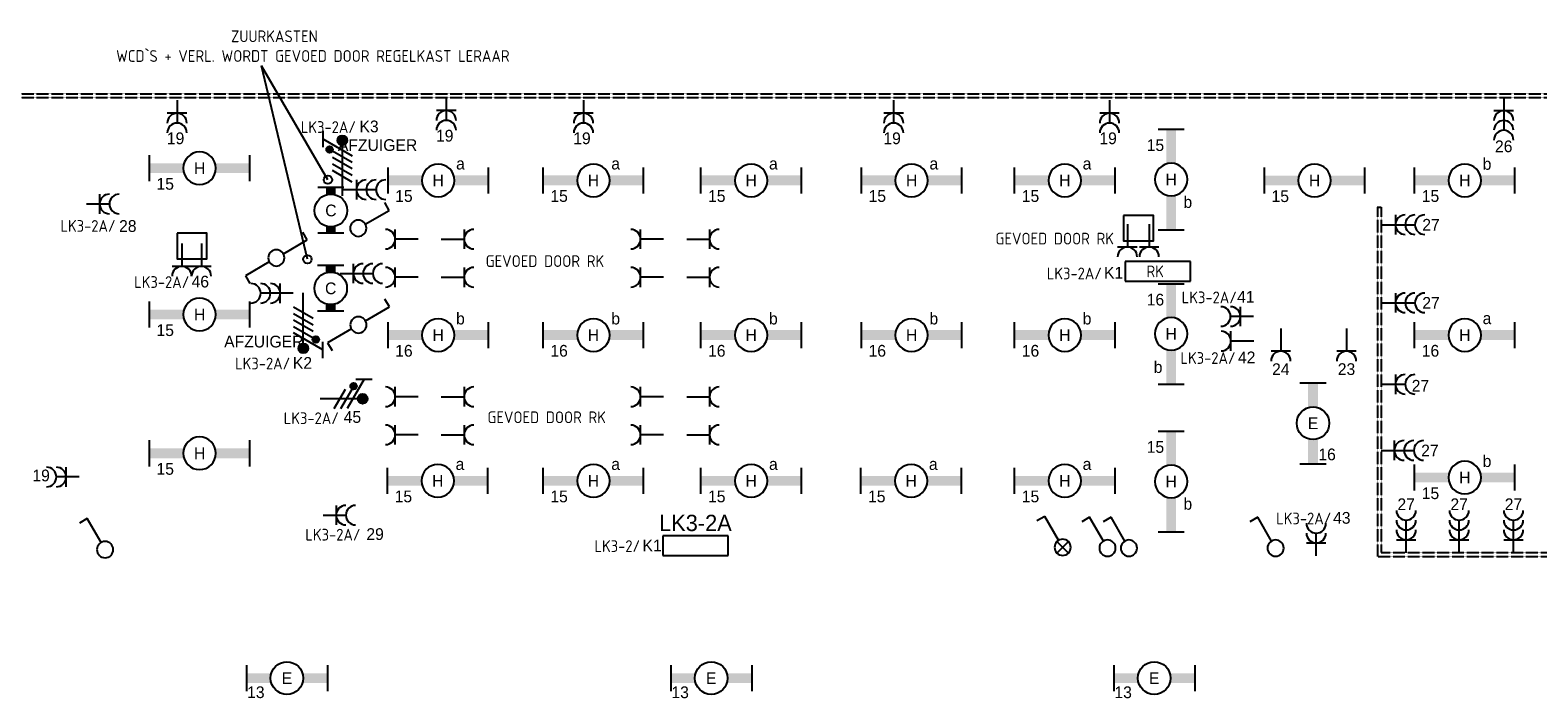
# Model space of a CAD drawing. Extents: x 1458 to 71127, y 1423 to 46205.
# Tile 7 of 9: x 36173 to 59299, y 35990 to 46205. Entities that reach past the tile are written whole.
import ezdxf
from ezdxf.enums import TextEntityAlignment as Align

# ---------------------------------------------------------------- set-up
doc = ezdxf.new("R2010")
doc.units = 0
doc.linetypes.add('E_GOOT3', pattern=[5, 4, -1])
doc.layers.get('0').update_dxf_attribs({"linetype": 'CONTINUOUS'})
for name, color, linetype in [('EL6131--_WG', 4, 'CONTINUOUS'), ('EL6212--', 3, 'CONTINUOUS'), ('EL6221--', 3, 'CONTINUOUS'), ('EL6222--', 3, 'CONTINUOUS'), ('EL6311--', 3, 'CONTINUOUS')]:
    doc.layers.add(name, color=color, linetype=linetype)
doc.styles.add('BURO-018', font='BUROFONT.SHX', dxfattribs={"height": 1.8})
doc.styles.add('BURO-025', font='BUROFONT.SHX', dxfattribs={"height": 2.5})
doc.styles.add('ISO', font='ISOCP3.SHX')

# ---------------------------------------------------------------- blocks, each defined once
blk = doc.blocks.new('1115B6630')
at = {"color": 0}
for p, q in [((-3.5, 2), (-3.5, -2)), ((3.5, 2), (3.5, -2))]:
    blk.add_line(p, q, dxfattribs=at)
at = {"color": 0, "linetype": 'Continuous'}
blk.add_circle((0, 0), 2.5, dxfattribs=at)
at = {"color": 0}
for points in [[(-2.5, 0.75), (-3.5, 0.75), (-2.5, -0.75), (-3.5, -0.75)], [(2.5, 0.75), (3.5, 0.75), (2.5, -0.75), (3.5, -0.75)]]:
    blk.add_solid(points, dxfattribs=at)
at = {"color": 0, "linetype": 'Continuous', "style": 'BURO-018'}
for tag, p in [('E_GROEP', (0, 5)), ('E_GKAST', (0, 5)), ('E_ARMCODE', (0, 0)), ('E_SLET', (4.5, -3))]:
    blk.add_attdef(tag, text='', height=1.8, dxfattribs=at).set_placement(p, align=Align.MIDDLE)
blk = doc.blocks.new('111402')
at = {"color": 0, "linetype": 'Continuous'}
for p, q in [((-0.88, 1.37), (0.88, 3.13)), ((0.88, 1.37), (-0.88, 3.13))]:
    blk.add_line(p, q, dxfattribs=at)
blk = doc.blocks.new('111207')
at = {"color": 0, "linetype": 'Continuous'}
for p, q in [((5, 4), (-5, 4)), ((-5, 4), (-5, 1)), ((5, 1), (5, 4)), ((-5, 1), (5, 1))]:
    blk.add_line(p, q, dxfattribs=at)
at = {"color": 0, "linetype": 'Continuous', "style": 'BURO-018'}
for tag, p in [('E_GKAST', (0, 12)), ('E_GROEP', (0, 9)), ('E_KAST', (0, 6))]:
    blk.add_attdef(tag, text='', height=1.8, dxfattribs=at).set_placement(p, align=Align.MIDDLE)
at = {"color": 0, "linetype": 'Continuous', "style": 'BURO-018', "flags": 1}
blk.add_attdef('E_MATCODE', text='', height=1.8, dxfattribs=at).set_placement((0, 0), align=Align.MIDDLE)
blk = doc.blocks.new('1115B61540')
at = {"color": 0}
for p, q in [((-7.7, 2), (-7.7, -2)), ((7.7, 2), (7.7, -2))]:
    blk.add_line(p, q, dxfattribs=at)
at = {"color": 0, "linetype": 'Continuous'}
blk.add_circle((0, 0), 2.5, dxfattribs=at)
at = {"color": 0}
for points in [[(-2.5, 0.75), (-7.7, 0.75), (-2.5, -0.75), (-7.7, -0.75)], [(2.5, 0.75), (7.7, 0.75), (2.5, -0.75), (7.7, -0.75)]]:
    blk.add_solid(points, dxfattribs=at)
at = {"color": 0, "linetype": 'Continuous', "style": 'BURO-018'}
for tag, p in [('E_GROEP', (0, 5)), ('E_GKAST', (0, 5)), ('E_ARMCODE', (0, 0)), ('E_SLET', (4.5, -3))]:
    blk.add_attdef(tag, text='', height=1.8, dxfattribs=at).set_placement(p, align=Align.MIDDLE)
blk = doc.blocks.new('111304A')
at = {"color": 0, "linetype": 'Continuous'}
for p, q in [((-1.5, 3), (1.5, 3)), ((0, 1), (0, 4.5))]:
    blk.add_line(p, q, dxfattribs=at)
for centre in [(0, 6), (0, 4.5)]:
    blk.add_arc(centre, 1.5, 180, 360, dxfattribs=at)
at = {"color": 0, "linetype": 'Continuous', "style": 'BURO-018'}
for tag in ['E_GROEP', 'E_GKAST']:
    blk.add_attdef(tag, text='', height=1.8, dxfattribs=at).set_placement((0, 8.5), align=Align.MIDDLE)
at = {"color": 0, "linetype": 'Continuous', "style": 'BURO-018', "flags": 1}
for tag, p in [('E_VERMCODE', (13, 8.5)), ('E_MATCODE', (0, 0))]:
    blk.add_attdef(tag, text='', height=1.8, dxfattribs=at).set_placement(p, align=Align.MIDDLE)
blk = doc.blocks.new('111304B')
at = {"color": 0, "linetype": 'Continuous'}
for p, q in [((0, 1), (0, 6)), ((-1.5, 3), (1.5, 3))]:
    blk.add_line(p, q, dxfattribs=at)
for centre in [(0, 7.5), (0, 6), (0, 4.5)]:
    blk.add_arc(centre, 1.5, 180, 360, dxfattribs=at)
at = {"color": 0, "linetype": 'Continuous', "style": 'BURO-018'}
for tag in ['E_GROEP', 'E_GKAST']:
    blk.add_attdef(tag, text='', height=1.8, dxfattribs=at).set_placement((0, 10), align=Align.MIDDLE)
at = {"color": 0, "linetype": 'Continuous', "style": 'BURO-018', "flags": 1}
for tag, p in [('E_VERMCODE', (13, 10)), ('E_MATCODE', (0, 0))]:
    blk.add_attdef(tag, text='', height=1.8, dxfattribs=at).set_placement(p, align=Align.MIDDLE)
blk = doc.blocks.new('1115B61240')
at = {"color": 0}
for p, q in [((-6.2, 2), (-6.2, -2)), ((6.2, 2), (6.2, -2))]:
    blk.add_line(p, q, dxfattribs=at)
at = {"color": 0, "linetype": 'Continuous'}
blk.add_circle((0, 0), 2.5, dxfattribs=at)
at = {"color": 0}
for points in [[(-2.5, 0.75), (-6.2, 0.75), (-2.5, -0.75), (-6.2, -0.75)], [(2.5, 0.75), (6.2, 0.75), (2.5, -0.75), (6.2, -0.75)]]:
    blk.add_solid(points, dxfattribs=at)
at = {"color": 0, "linetype": 'Continuous', "style": 'BURO-018'}
for tag, p in [('E_GROEP', (0, 5)), ('E_GKAST', (0, 5)), ('E_ARMCODE', (0, 0)), ('E_SLET', (4.5, -3))]:
    blk.add_attdef(tag, text='', height=1.8, dxfattribs=at).set_placement(p, align=Align.MIDDLE)
blk = doc.blocks.new('111406')
at = {"color": 0, "linetype": 'Continuous'}
for p, q in [((0.62, 3.33), (2.74, 7)), ((2.74, 7), (3.95, 6.3)), ((-0.62, 1.17), (-2.74, -2.5)), ((-2.74, -2.5), (-3.95, -1.8))]:
    blk.add_line(p, q, dxfattribs=at)
blk.add_circle((0, 2.25), 1.25, dxfattribs=at)
at = {"color": 0, "linetype": 'Continuous', "style": 'BURO-018'}
for tag, p in [('E_SLET1', (3.42, 9)), ('E_GKAST', (11.61, 4.38)), ('E_GROEP', (11.61, 1.38))]:
    blk.add_attdef(tag, text='', height=1.8, dxfattribs=at).set_placement(p, align=Align.MIDDLE)
at = {"color": 0, "linetype": 'Continuous', "style": 'BURO-018', "flags": 1}
blk.add_attdef('E_MATCODE', text='', height=1.8, dxfattribs=at).set_placement((0, 0), align=Align.MIDDLE)
blk = doc.blocks.new('111304')
at = {"color": 0, "linetype": 'Continuous'}
for p, q in [((-1.5, 4.5), (1.5, 4.5)), ((0, 1), (0, 4.5))]:
    blk.add_line(p, q, dxfattribs=at)
blk.add_arc((0, 6), 1.5, 180, 360, dxfattribs=at)
at = {"color": 0, "linetype": 'Continuous', "style": 'BURO-018'}
for tag in ['E_GROEP', 'E_GKAST']:
    blk.add_attdef(tag, text='', height=1.8, dxfattribs=at).set_placement((0, 8.5), align=Align.MIDDLE)
at = {"color": 0, "linetype": 'Continuous', "style": 'BURO-018', "flags": 1}
for tag, p in [('E_VERMCODE', (13, 8.5)), ('E_MATCODE', (0, 0))]:
    blk.add_attdef(tag, text='', height=1.8, dxfattribs=at).set_placement(p, align=Align.MIDDLE)
blk = doc.blocks.new('E00082')
at = {"color": 0, "linetype": 'Continuous'}
for p, q in [((-3, 10.98), (-3, 8.48)), ((-3, 9.73), (1.5, 7.13)), ((0, 9.5), (0, 1)), ((1.5, 6.13), (-1.5, 7.87)), ((1.5, 5.13), (-1.5, 6.87)), ((1.5, 4.13), (-1.5, 5.87)), ((1.5, 3.13), (-1.5, 4.87))]:
    blk.add_line(p, q, dxfattribs=at)
at = {"color": 0, "const_width": 0.75}
blk.add_lwpolyline([(-0.38, 9.5, 1), (0.38, 9.5, 1)], format="xyb", close=True, dxfattribs=at)
at = {"color": 0, "linetype": 'Continuous', "const_width": 0.5}
blk.add_lwpolyline([(-1.68, 8.12, 1), (-2.18, 8.12, 1)], format="xyb", close=True, dxfattribs=at)
at = {"color": 0, "linetype": 'Continuous'}
for centre, radius in [((0, 9.5), 0.75), ((-1.93, 8.12), 0.5)]:
    blk.add_circle(centre, radius, dxfattribs=at)
at = {"color": 0, "linetype": 'Continuous', "style": 'BURO-018'}
for tag in ['E_GROEP', 'E_GKAST']:
    blk.add_attdef(tag, text='', height=1.8, dxfattribs=at).set_placement((0, 13), align=Align.MIDDLE)
at = {"color": 0, "linetype": 'Continuous', "style": 'BURO-018', "flags": 1}
blk.add_attdef('E_VERMCODE', text='', height=1.8, dxfattribs=at).set_placement((13, 13), align=Align.MIDDLE)
at = {"color": 0, "linetype": 'Continuous', "lineweight": 0, "style": 'BURO-018', "flags": 1}
blk.add_attdef('E_MATCODE', text='', height=1.8, dxfattribs=at).set_placement((0, 0), align=Align.MIDDLE)
blk = doc.blocks.new('E00126')
at = {"color": 0, "linetype": 'Continuous'}
for p, q in [((-3, 4.5), (3, 4.5)), ((-1.5, 1), (-1.5, 4.5)), ((1.5, 1), (1.5, 4.5))]:
    blk.add_line(p, q, dxfattribs=at)
for centre in [(-1.5, 6), (1.5, 6)]:
    blk.add_arc(centre, 1.5, 180, 360, dxfattribs=at)
at = {"color": 0, "linetype": 'Continuous', "style": 'BURO-018'}
for tag in ['E_GROEP', 'E_GKAST']:
    blk.add_attdef(tag, text='', height=1.8, dxfattribs=at).set_placement((0, 8.5), align=Align.MIDDLE)
at = {"color": 0, "linetype": 'Continuous', "style": 'BURO-018', "flags": 1}
blk.add_attdef('E_VERMCODE', text='', height=1.8, dxfattribs=at).set_placement((13, 8.5), align=Align.MIDDLE)
at = {"color": 0, "linetype": 'Continuous', "lineweight": 0, "style": 'BURO-018', "flags": 1}
blk.add_attdef('E_MATCODE', text='', height=1.8, dxfattribs=at).set_placement((0, 0), align=Align.MIDDLE)
blk = doc.blocks.new('E00078')
at = {"color": 0, "linetype": 'Continuous'}
for p, q in [((-3, 6.48), (-3, 8.98)), ((-3, 7.73), (1.5, 5.13)), ((0, 7.5), (0, 1)), ((1.5, 4.13), (-1.5, 5.87)), ((1.5, 3.13), (-1.5, 4.87))]:
    blk.add_line(p, q, dxfattribs=at)
at = {"color": 0, "const_width": 0.75}
blk.add_lwpolyline([(-0.38, 7.5, 1), (0.38, 7.5, 1)], format="xyb", close=True, dxfattribs=at)
at = {"color": 0, "linetype": 'Continuous', "const_width": 0.5}
blk.add_lwpolyline([(-2.18, 6.12, 1), (-1.68, 6.12, 1)], format="xyb", close=True, dxfattribs=at)
at = {"color": 0, "linetype": 'Continuous'}
for centre, radius in [((0, 7.5), 0.75), ((-1.93, 6.12), 0.5)]:
    blk.add_circle(centre, radius, dxfattribs=at)
at = {"color": 0, "linetype": 'Continuous', "style": 'BURO-018'}
for tag in ['E_GROEP', 'E_GKAST']:
    blk.add_attdef(tag, text='', height=1.8, dxfattribs=at).set_placement((0, 11), align=Align.MIDDLE)
at = {"color": 0, "linetype": 'Continuous', "style": 'BURO-018', "flags": 1}
for tag, p in [('E_VERMCODE', (13, 11)), ('E_MATCODE', (0, 0))]:
    blk.add_attdef(tag, text='', height=1.8, dxfattribs=at).set_placement(p, align=Align.MIDDLE)
blk = doc.blocks.new('1114A1')
at = {"color": 0, "linetype": 'Continuous'}
for p, q in [((0.62, 3.33), (2.74, 7)), ((2.74, 7), (3.95, 6.3))]:
    blk.add_line(p, q, dxfattribs=at)
blk.add_circle((0, 2.25), 1.25, dxfattribs=at)
at = {"color": 0, "linetype": 'Continuous', "style": 'BURO-018'}
for tag, p in [('E_SLET1', (3.36, 9)), ('E_GKAST', (11.61, 4.38)), ('E_GROEP', (11.61, 1.38))]:
    blk.add_attdef(tag, text='', height=1.8, dxfattribs=at).set_placement(p, align=Align.MIDDLE)
at = {"color": 0, "linetype": 'Continuous', "style": 'BURO-018', "flags": 1}
blk.add_attdef('E_MATCODE', text='', height=1.8, dxfattribs=at).set_placement((0, 0), align=Align.MIDDLE)

msp = doc.modelspace()

# ---------------------------------------------------------------- linework, layer by layer
at = {"layer": 'EL6131--_WG', "color": 7, "linetype": 'E_GOOT3'}
for p, q in [((29788, 45231), (71127, 45231)), ((29848, 45171), (71067, 45171)), ((56838, 43491, -60), (56837, 38141, -60)), ((56898, 43491, -60), (56897, 38201, -60)), ((56897, 38201, -10), (62237, 38201, -10)), ((56837, 38141, -10), (62237, 38141, -10))]:
    msp.add_line(p, q, dxfattribs=at)
at = {"layer": 'EL6131--_WG', "color": 7}
msp.add_line((56836, 43491), (56898, 43491), dxfattribs=at)
at = {"layer": 'EL6222--', "color": 7}
for points in [[(52945, 43367), (52945, 42976), (53403, 42976), (53403, 43367)], [(38426, 43093), (38426, 42702), (38885, 42702), (38885, 43093)]]:
    msp.add_lwpolyline(points, close=True, dxfattribs=at)
at = {"layer": 'EL6311--', "color": 4}
for p in [(40426, 42694), (40741, 43913)]:
    msp.add_line(p, (39721, 45658), dxfattribs=at)
for centre in [(40741, 43913), (40426, 42694)]:
    msp.add_circle(centre, 64.8, dxfattribs=at)

# ---------------------------------------------------------------- block references
at = {"layer": 'EL6212--', "color": 4, "lineweight": 0}
ref = msp.add_blockref('111207', (53470, 42258), dxfattribs=dict(at, xscale=100, yscale=100, zscale=100))
ref.add_attrib('E_GROEP', 'K1', dxfattribs={"layer": '0', "color": 1, "linetype": 'Continuous', "height": 180, "style": 'BURO-018'}).set_placement((52792, 42488), align=Align.MIDDLE)
at = {"layer": 'EL6212--', "color": 2}
ref = msp.add_blockref('111207', (46377, 38054), dxfattribs=dict(at, xscale=100, yscale=100, zscale=100))
ref.add_attrib('E_KAST', 'LK3-2A', dxfattribs={"layer": '0', "color": 2, "linetype": 'Continuous', "height": 250, "style": 'BURO-025'}).set_placement((46377, 38654), align=Align.MIDDLE)
ref.add_attrib('E_GROEP', 'K1', dxfattribs={"layer": '0', "color": 2, "linetype": 'Continuous', "height": 180, "style": 'BURO-018'}).set_placement((45713, 38308), align=Align.MIDDLE)
at = {"layer": 'EL6221--', "color": 3, "lineweight": 0}
ref = msp.add_blockref('E00082', (40960, 43565), dxfattribs=dict(at, xscale=100, yscale=100, zscale=100))
ref.add_attrib('E_GROEP', 'K3', dxfattribs={"layer": '0', "color": 1, "linetype": 'Continuous', "height": 180, "style": 'BURO-018'}).set_placement((41371, 44730), align=Align.MIDDLE)
ref.add_attrib('E_VERMCODE', 'AFZUIGER', dxfattribs={"layer": '0', "color": 1, "linetype": 'Continuous', "height": 180, "style": 'BURO-018'}).set_placement((41502, 44444), align=Align.MIDDLE)
ref = msp.add_blockref('E00082', (40362, 42278), dxfattribs=dict(at, xscale=100, yscale=100, zscale=100, rotation=180))
ref.add_attrib('E_GROEP', 'K2', dxfattribs={"layer": '0', "color": 1, "linetype": 'Continuous', "height": 180, "style": 'BURO-018'}).set_placement((40350, 41107), align=Align.MIDDLE)
ref.add_attrib('E_VERMCODE', 'AFZUIGER', dxfattribs={"layer": '0', "color": 1, "linetype": 'Continuous', "height": 180, "style": 'BURO-018'}).set_placement((39757, 41433), align=Align.MIDDLE)
at = {"layer": 'EL6222--'}
ref = msp.add_blockref('111304A', (38426, 45231), dxfattribs=dict(at, xscale=100, yscale=100, zscale=100, rotation=180))
ref.add_attrib('E_GROEP', '19', dxfattribs={"layer": '0', "color": 1, "linetype": 'Continuous', "height": 180, "style": 'BURO-018'}).set_placement((38404, 44548), align=Align.MIDDLE)
ref = msp.add_blockref('111304A', (42555, 45272), dxfattribs=dict(at, xscale=100, yscale=100, zscale=100, rotation=180))
ref.add_attrib('E_GROEP', '19', dxfattribs={"layer": '0', "color": 1, "linetype": 'Continuous', "height": 180, "style": 'BURO-018'}).set_placement((42532, 44588), align=Align.MIDDLE)
ref = msp.add_blockref('111304A', (44660, 45231), dxfattribs=dict(at, xscale=100, yscale=100, zscale=100, rotation=180))
ref.add_attrib('E_GROEP', '19', dxfattribs={"layer": '0', "color": 1, "linetype": 'Continuous', "height": 180, "style": 'BURO-018'}).set_placement((44637, 44548), align=Align.MIDDLE)
ref = msp.add_blockref('111304A', (49417, 45231), dxfattribs=dict(at, xscale=100, yscale=100, zscale=100, rotation=180))
ref.add_attrib('E_GROEP', '19', dxfattribs={"layer": '0', "color": 1, "linetype": 'Continuous', "height": 180, "style": 'BURO-018'}).set_placement((49394, 44548), align=Align.MIDDLE)
ref = msp.add_blockref('111304A', (52729, 45231), dxfattribs=dict(at, xscale=100, yscale=100, zscale=100, rotation=180))
ref.add_attrib('E_GROEP', '19', dxfattribs={"layer": '0', "color": 1, "linetype": 'Continuous', "height": 180, "style": 'BURO-018'}).set_placement((52707, 44548), align=Align.MIDDLE)
ref = msp.add_blockref('111304B', (58775, 45270), dxfattribs=dict(at, xscale=100, yscale=100, zscale=100, rotation=180))
ref.add_attrib('E_GROEP', '26', dxfattribs={"layer": '0', "color": 1, "linetype": 'Continuous', "height": 180, "style": 'BURO-018'}).set_placement((58775, 44425), align=Align.MIDDLE)
at = {"layer": 'EL6222--', "color": 4, "xscale": 100, "yscale": 100, "zscale": 100}
for name, p, rotation in [('111304B', (40878, 43761), 270), ('111304', (42223, 43002), 90), ('111304', (42379, 43002), 270), ('111304', (45986, 43002), 90), ('111304', (46143, 43002), 270), ('111304', (53003, 43332), 180), ('111304', (53337, 43332), 180), ('111304B', (40829, 42476), 270), ('111304', (42223, 42419), 90), ('111304', (42379, 42419), 270), ('111304', (45986, 42419), 90), ('111304', (46143, 42419), 270), ('111304B', (40309, 42173), 90), ('111304', (42223, 40587), 90), ('111304', (42379, 40587), 270), ('111304', (45986, 40587), 90), ('111304', (46143, 40587), 270), ('111304', (42223, 40004), 90), ('111304', (42379, 40004), 270), ('111304', (45986, 40004), 90), ('111304', (46143, 40004), 270)]:
    msp.add_blockref(name, p, dxfattribs=dict(at, rotation=rotation))
at = {"layer": 'EL6222--'}
ref = msp.add_blockref('111304A', (36938, 43542), dxfattribs=dict(at, xscale=100, yscale=100, zscale=100, rotation=270))
ref.add_attrib('E_GROEP', '28', dxfattribs={"layer": '0', "color": 1, "linetype": 'Continuous', "height": 180, "style": 'BURO-018'}).set_placement((37671, 43204), align=Align.MIDDLE)
ref = msp.add_blockref('111304B', (56814, 43224), dxfattribs=dict(at, xscale=100, yscale=100, zscale=100, rotation=269.9989290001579))
ref.add_attrib('E_GROEP', '27', dxfattribs={"layer": '0', "color": 1, "linetype": 'Continuous', "height": 180, "style": 'BURO-018'}).set_placement((57660, 43224), align=Align.MIDDLE)
at = {"layer": 'EL6222--', "color": 3, "lineweight": 0}
ref = msp.add_blockref('E00126', (38650, 43036), dxfattribs=dict(at, xscale=100, yscale=100, zscale=100, rotation=180))
ref.add_attrib('E_GROEP', '46', dxfattribs={"layer": '0', "color": 1, "linetype": 'Continuous', "height": 180, "style": 'BURO-018'}).set_placement((38783, 42352), align=Align.MIDDLE)
at = {"layer": 'EL6222--'}
ref = msp.add_blockref('111304A', (55037, 41817), dxfattribs=dict(at, xscale=100, yscale=100, zscale=100, rotation=90))
ref.add_attrib('E_GROEP', '41', dxfattribs={"layer": '0', "color": 1, "linetype": 'Continuous', "height": 180, "style": 'BURO-018'}).set_placement((54820, 42118), align=Align.MIDDLE)
ref = msp.add_blockref('111304B', (56814, 42027), dxfattribs=dict(at, xscale=100, yscale=100, zscale=100, rotation=269.9989290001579))
ref.add_attrib('E_GROEP', '27', dxfattribs={"layer": '0', "color": 1, "linetype": 'Continuous', "height": 180, "style": 'BURO-018'}).set_placement((57660, 42027), align=Align.MIDDLE)
ref = msp.add_blockref('111304', (55356, 41734), dxfattribs=dict(at, xscale=100, yscale=100, zscale=100, rotation=180))
ref.add_attrib('E_GROEP', '24', dxfattribs={"layer": '0', "color": 1, "linetype": 'Continuous', "height": 180, "style": 'BURO-018'}).set_placement((55356, 41011), align=Align.MIDDLE)
ref = msp.add_blockref('111304', (56364, 41734), dxfattribs=dict(at, xscale=100, yscale=100, zscale=100, rotation=180))
ref.add_attrib('E_GROEP', '23', dxfattribs={"layer": '0', "color": 1, "linetype": 'Continuous', "height": 180, "style": 'BURO-018'}).set_placement((56364, 41011), align=Align.MIDDLE)
ref = msp.add_blockref('111304', (55042, 41440), dxfattribs=dict(at, xscale=100, yscale=100, zscale=100, rotation=90))
ref.add_attrib('E_GROEP', '42', dxfattribs={"layer": '0', "color": 1, "linetype": 'Continuous', "height": 180, "style": 'BURO-018'}).set_placement((54833, 41192), align=Align.MIDDLE)
at = {"layer": 'EL6222--', "color": 3, "lineweight": 0}
ref = msp.add_blockref('E00078', (40523, 40556), dxfattribs=dict(at, xscale=100, yscale=100, zscale=100, rotation=270))
ref.add_attrib('E_GROEP', '45', dxfattribs={"layer": '0', "color": 1, "linetype": 'Continuous', "height": 180, "style": 'BURO-018'}).set_placement((41116, 40276), align=Align.MIDDLE)
at = {"layer": 'EL6222--'}
ref = msp.add_blockref('111304A', (56814, 40779), dxfattribs=dict(at, xscale=100, yscale=100, zscale=100, rotation=269.998928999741))
ref.add_attrib('E_GROEP', '27', dxfattribs={"layer": '0', "color": 1, "linetype": 'Continuous', "height": 180, "style": 'BURO-018'}).set_placement((57498, 40757), align=Align.MIDDLE)
ref = msp.add_blockref('111304B', (56797, 39765), dxfattribs=dict(at, xscale=100, yscale=100, zscale=100, rotation=269.998928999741))
ref.add_attrib('E_GROEP', '27', dxfattribs={"layer": '0', "color": 1, "linetype": 'Continuous', "height": 180, "style": 'BURO-018'}).set_placement((57643, 39765), align=Align.MIDDLE)
ref = msp.add_blockref('111304A', (37025, 39358), dxfattribs=dict(at, xscale=100, yscale=100, zscale=100, rotation=90))
ref.add_attrib('E_GROEP', '19', dxfattribs={"layer": '0', "color": 1, "linetype": 'Continuous', "height": 180, "style": 'BURO-018'}).set_placement((36341, 39381), align=Align.MIDDLE)
ref = msp.add_blockref('111304A', (40565, 38773), dxfattribs=dict(at, xscale=100, yscale=100, zscale=100, rotation=270))
ref.add_attrib('E_GROEP', '29', dxfattribs={"layer": '0', "color": 1, "linetype": 'Continuous', "height": 180, "style": 'BURO-018'}).set_placement((41464, 38483), align=Align.MIDDLE)
ref = msp.add_blockref('111304B', (57279, 38096), dxfattribs=dict(at, xscale=100, yscale=100, zscale=100))
ref.add_attrib('E_GROEP', '27', dxfattribs={"layer": '0', "color": 1, "linetype": 'Continuous', "height": 180, "style": 'BURO-018'}).set_placement((57279, 38941), align=Align.MIDDLE)
ref = msp.add_blockref('111304B', (58092, 38096), dxfattribs=dict(at, xscale=100, yscale=100, zscale=100))
ref.add_attrib('E_GROEP', '27', dxfattribs={"layer": '0', "color": 1, "linetype": 'Continuous', "height": 180, "style": 'BURO-018'}).set_placement((58092, 38941), align=Align.MIDDLE)
ref = msp.add_blockref('111304B', (58925, 38096), dxfattribs=dict(at, xscale=100, yscale=100, zscale=100))
ref.add_attrib('E_GROEP', '27', dxfattribs={"layer": '0', "color": 1, "linetype": 'Continuous', "height": 180, "style": 'BURO-018'}).set_placement((58925, 38941), align=Align.MIDDLE)
ref = msp.add_blockref('111304A', (55899, 38048), dxfattribs=dict(at, xscale=100, yscale=100, zscale=100))
ref.add_attrib('E_GROEP', '43', dxfattribs={"layer": '0', "color": 1, "linetype": 'Continuous', "height": 180, "style": 'BURO-018'}).set_placement((56292, 38732), align=Align.MIDDLE)
at = {"layer": 'EL6311--'}
ref = msp.add_blockref('1115B61540', (53674, 43916), dxfattribs=dict(at, xscale=-100, yscale=100, zscale=100, rotation=90))
ref.add_attrib('E_ARMCODE', 'H', dxfattribs={"layer": '0', "color": 1, "linetype": 'Continuous', "height": 180, "style": 'BURO-018'}).set_placement((53674, 43916), align=Align.MIDDLE)
ref.add_attrib('E_SLET', 'b', dxfattribs={"layer": '0', "color": 1, "linetype": 'Continuous', "height": 180, "style": 'BURO-018'}).set_placement((53930, 43575), align=Align.MIDDLE)
ref.add_attrib('E_GROEP', '15', dxfattribs={"layer": '0', "color": 1, "linetype": 'Continuous', "height": 180, "style": 'BURO-018'}).set_placement((53433, 44442), align=Align.MIDDLE)
ref = msp.add_blockref('1115B61540', (38772, 44089), dxfattribs=dict(at, xscale=-100, yscale=100, zscale=100, rotation=180))
ref.add_attrib('E_ARMCODE', 'H', dxfattribs={"layer": '0', "color": 1, "linetype": 'Continuous', "height": 180, "style": 'BURO-018'}).set_placement((38772, 44089), align=Align.MIDDLE)
ref.add_attrib('E_GROEP', '15', dxfattribs={"layer": '0', "color": 1, "linetype": 'Continuous', "height": 180, "style": 'BURO-018'}).set_placement((38245, 43849), align=Align.MIDDLE)
ref = msp.add_blockref('1115B61540', (42432, 43903), dxfattribs=dict(at, xscale=-100, yscale=100, zscale=100, rotation=180))
ref.add_attrib('E_ARMCODE', 'H', dxfattribs={"layer": '0', "color": 1, "linetype": 'Continuous', "height": 180, "style": 'BURO-018'}).set_placement((42432, 43903), align=Align.MIDDLE)
ref.add_attrib('E_SLET', 'a', dxfattribs={"layer": '0', "color": 1, "linetype": 'Continuous', "height": 180, "style": 'BURO-018'}).set_placement((42773, 44159), align=Align.MIDDLE)
ref.add_attrib('E_GROEP', '15', dxfattribs={"layer": '0', "color": 1, "linetype": 'Continuous', "height": 180, "style": 'BURO-018'}).set_placement((41906, 43662), align=Align.MIDDLE)
ref = msp.add_blockref('1115B61540', (44813, 43903), dxfattribs=dict(at, xscale=-100, yscale=100, zscale=100, rotation=180))
ref.add_attrib('E_ARMCODE', 'H', dxfattribs={"layer": '0', "color": 1, "linetype": 'Continuous', "height": 180, "style": 'BURO-018'}).set_placement((44813, 43903), align=Align.MIDDLE)
ref.add_attrib('E_SLET', 'a', dxfattribs={"layer": '0', "color": 1, "linetype": 'Continuous', "height": 180, "style": 'BURO-018'}).set_placement((45154, 44159), align=Align.MIDDLE)
ref.add_attrib('E_GROEP', '15', dxfattribs={"layer": '0', "color": 1, "linetype": 'Continuous', "height": 180, "style": 'BURO-018'}).set_placement((44286, 43662), align=Align.MIDDLE)
ref = msp.add_blockref('1115B61540', (47232, 43903), dxfattribs=dict(at, xscale=-100, yscale=100, zscale=100, rotation=180))
ref.add_attrib('E_ARMCODE', 'H', dxfattribs={"layer": '0', "color": 1, "linetype": 'Continuous', "height": 180, "style": 'BURO-018'}).set_placement((47232, 43903), align=Align.MIDDLE)
ref.add_attrib('E_SLET', 'a', dxfattribs={"layer": '0', "color": 1, "linetype": 'Continuous', "height": 180, "style": 'BURO-018'}).set_placement((47573, 44159), align=Align.MIDDLE)
ref.add_attrib('E_GROEP', '15', dxfattribs={"layer": '0', "color": 1, "linetype": 'Continuous', "height": 180, "style": 'BURO-018'}).set_placement((46705, 43662), align=Align.MIDDLE)
ref = msp.add_blockref('1115B61540', (49693, 43903), dxfattribs=dict(at, xscale=-100, yscale=100, zscale=100, rotation=180))
ref.add_attrib('E_ARMCODE', 'H', dxfattribs={"layer": '0', "color": 1, "linetype": 'Continuous', "height": 180, "style": 'BURO-018'}).set_placement((49693, 43903), align=Align.MIDDLE)
ref.add_attrib('E_SLET', 'a', dxfattribs={"layer": '0', "color": 1, "linetype": 'Continuous', "height": 180, "style": 'BURO-018'}).set_placement((50034, 44159), align=Align.MIDDLE)
ref.add_attrib('E_GROEP', '15', dxfattribs={"layer": '0', "color": 1, "linetype": 'Continuous', "height": 180, "style": 'BURO-018'}).set_placement((49167, 43662), align=Align.MIDDLE)
ref = msp.add_blockref('1115B61540', (52043, 43903), dxfattribs=dict(at, xscale=-100, yscale=100, zscale=100, rotation=180))
ref.add_attrib('E_ARMCODE', 'H', dxfattribs={"layer": '0', "color": 1, "linetype": 'Continuous', "height": 180, "style": 'BURO-018'}).set_placement((52043, 43903), align=Align.MIDDLE)
ref.add_attrib('E_SLET', 'a', dxfattribs={"layer": '0', "color": 1, "linetype": 'Continuous', "height": 180, "style": 'BURO-018'}).set_placement((52384, 44159), align=Align.MIDDLE)
ref.add_attrib('E_GROEP', '15', dxfattribs={"layer": '0', "color": 1, "linetype": 'Continuous', "height": 180, "style": 'BURO-018'}).set_placement((51517, 43662), align=Align.MIDDLE)
ref = msp.add_blockref('1115B61540', (58178, 43903), dxfattribs=dict(at, xscale=-100, yscale=100, zscale=100, rotation=180))
ref.add_attrib('E_ARMCODE', 'H', dxfattribs={"layer": '0', "color": 1, "linetype": 'Continuous', "height": 180, "style": 'BURO-018'}).set_placement((58178, 43903), align=Align.MIDDLE)
ref.add_attrib('E_SLET', 'b', dxfattribs={"layer": '0', "color": 1, "linetype": 'Continuous', "height": 180, "style": 'BURO-018'}).set_placement((58519, 44159), align=Align.MIDDLE)
ref.add_attrib('E_GROEP', '15', dxfattribs={"layer": '0', "color": 1, "linetype": 'Continuous', "height": 180, "style": 'BURO-018'}).set_placement((57652, 43662), align=Align.MIDDLE)
ref = msp.add_blockref('1115B61540', (55874, 43901), dxfattribs=dict(at, xscale=-100, yscale=100, zscale=100, rotation=180))
ref.add_attrib('E_ARMCODE', 'H', dxfattribs={"layer": '0', "color": 1, "linetype": 'Continuous', "height": 180, "style": 'BURO-018'}).set_placement((55874, 43901), align=Align.MIDDLE)
ref.add_attrib('E_GROEP', '15', dxfattribs={"layer": '0', "color": 1, "linetype": 'Continuous', "height": 180, "style": 'BURO-018'}).set_placement((55348, 43660), align=Align.MIDDLE)
at = {"layer": 'EL6311--', "color": 4}
ref = msp.add_blockref('1115B6630', (40786, 43442), dxfattribs=dict(at, xscale=100, yscale=100, zscale=100, rotation=270))
ref.add_attrib('E_ARMCODE', 'C', dxfattribs={"layer": '0', "color": 4, "linetype": 'Continuous', "height": 180, "style": 'BURO-018'}).set_placement((40786, 43442), align=Align.MIDDLE)
at = {"layer": 'EL6311--', "xscale": -100, "yscale": 100, "zscale": 100}
for name, p, rotation in [('1114A1', (40981, 43170), 270), ('111406', (40174, 42716), 90)]:
    msp.add_blockref(name, p, dxfattribs=dict(at, rotation=rotation))
at = {"layer": 'EL6311--', "color": 4}
ref = msp.add_blockref('1115B6630', (40783, 42249), dxfattribs=dict(at, xscale=100, yscale=100, zscale=100, rotation=270))
ref.add_attrib('E_ARMCODE', 'C', dxfattribs={"layer": '0', "color": 4, "linetype": 'Continuous', "height": 180, "style": 'BURO-018'}).set_placement((40783, 42249), align=Align.MIDDLE)
at = {"layer": 'EL6311--'}
ref = msp.add_blockref('1115B61540', (38772, 41848), dxfattribs=dict(at, xscale=-100, yscale=100, zscale=100, rotation=180))
ref.add_attrib('E_ARMCODE', 'H', dxfattribs={"layer": '0', "color": 1, "linetype": 'Continuous', "height": 180, "style": 'BURO-018'}).set_placement((38772, 41848), align=Align.MIDDLE)
ref.add_attrib('E_GROEP', '15', dxfattribs={"layer": '0', "color": 1, "linetype": 'Continuous', "height": 180, "style": 'BURO-018'}).set_placement((38245, 41607), align=Align.MIDDLE)
ref = msp.add_blockref('1115B61540', (53674, 41550), dxfattribs=dict(at, xscale=-100, yscale=100, zscale=100, rotation=90))
ref.add_attrib('E_ARMCODE', 'H', dxfattribs={"layer": '0', "color": 1, "linetype": 'Continuous', "height": 180, "style": 'BURO-018'}).set_placement((53674, 41550), align=Align.MIDDLE)
ref.add_attrib('E_SLET', 'b', dxfattribs={"layer": '0', "color": 1, "linetype": 'Continuous', "height": 180, "style": 'BURO-018'}).set_placement((53474, 41046), align=Align.MIDDLE)
ref.add_attrib('E_GROEP', '16', dxfattribs={"layer": '0', "color": 1, "linetype": 'Continuous', "height": 180, "style": 'BURO-018'}).set_placement((53433, 42076), align=Align.MIDDLE)
at = {"layer": 'EL6311--', "color": 4, "xscale": -100, "yscale": 100, "zscale": 100, "rotation": 90}
msp.add_blockref('111406', (41434, 41689), dxfattribs=at)
at = {"layer": 'EL6311--'}
ref = msp.add_blockref('1115B61540', (42432, 41533), dxfattribs=dict(at, xscale=-100, yscale=100, zscale=100, rotation=180))
ref.add_attrib('E_ARMCODE', 'H', dxfattribs={"layer": '0', "color": 1, "linetype": 'Continuous', "height": 180, "style": 'BURO-018'}).set_placement((42432, 41533), align=Align.MIDDLE)
ref.add_attrib('E_SLET', 'b', dxfattribs={"layer": '0', "color": 1, "linetype": 'Continuous', "height": 180, "style": 'BURO-018'}).set_placement((42773, 41789), align=Align.MIDDLE)
ref.add_attrib('E_GROEP', '16', dxfattribs={"layer": '0', "color": 1, "linetype": 'Continuous', "height": 180, "style": 'BURO-018'}).set_placement((41906, 41292), align=Align.MIDDLE)
ref = msp.add_blockref('1115B61540', (44813, 41533), dxfattribs=dict(at, xscale=-100, yscale=100, zscale=100, rotation=180))
ref.add_attrib('E_ARMCODE', 'H', dxfattribs={"layer": '0', "color": 1, "linetype": 'Continuous', "height": 180, "style": 'BURO-018'}).set_placement((44813, 41533), align=Align.MIDDLE)
ref.add_attrib('E_SLET', 'b', dxfattribs={"layer": '0', "color": 1, "linetype": 'Continuous', "height": 180, "style": 'BURO-018'}).set_placement((45154, 41789), align=Align.MIDDLE)
ref.add_attrib('E_GROEP', '16', dxfattribs={"layer": '0', "color": 1, "linetype": 'Continuous', "height": 180, "style": 'BURO-018'}).set_placement((44286, 41292), align=Align.MIDDLE)
ref = msp.add_blockref('1115B61540', (47232, 41533), dxfattribs=dict(at, xscale=-100, yscale=100, zscale=100, rotation=180))
ref.add_attrib('E_ARMCODE', 'H', dxfattribs={"layer": '0', "color": 1, "linetype": 'Continuous', "height": 180, "style": 'BURO-018'}).set_placement((47232, 41533), align=Align.MIDDLE)
ref.add_attrib('E_SLET', 'b', dxfattribs={"layer": '0', "color": 1, "linetype": 'Continuous', "height": 180, "style": 'BURO-018'}).set_placement((47573, 41789), align=Align.MIDDLE)
ref.add_attrib('E_GROEP', '16', dxfattribs={"layer": '0', "color": 1, "linetype": 'Continuous', "height": 180, "style": 'BURO-018'}).set_placement((46705, 41292), align=Align.MIDDLE)
ref = msp.add_blockref('1115B61540', (49693, 41533), dxfattribs=dict(at, xscale=-100, yscale=100, zscale=100, rotation=180))
ref.add_attrib('E_ARMCODE', 'H', dxfattribs={"layer": '0', "color": 1, "linetype": 'Continuous', "height": 180, "style": 'BURO-018'}).set_placement((49693, 41533), align=Align.MIDDLE)
ref.add_attrib('E_SLET', 'b', dxfattribs={"layer": '0', "color": 1, "linetype": 'Continuous', "height": 180, "style": 'BURO-018'}).set_placement((50034, 41789), align=Align.MIDDLE)
ref.add_attrib('E_GROEP', '16', dxfattribs={"layer": '0', "color": 1, "linetype": 'Continuous', "height": 180, "style": 'BURO-018'}).set_placement((49167, 41292), align=Align.MIDDLE)
ref = msp.add_blockref('1115B61540', (52043, 41533), dxfattribs=dict(at, xscale=-100, yscale=100, zscale=100, rotation=180))
ref.add_attrib('E_ARMCODE', 'H', dxfattribs={"layer": '0', "color": 1, "linetype": 'Continuous', "height": 180, "style": 'BURO-018'}).set_placement((52043, 41533), align=Align.MIDDLE)
ref.add_attrib('E_SLET', 'b', dxfattribs={"layer": '0', "color": 1, "linetype": 'Continuous', "height": 180, "style": 'BURO-018'}).set_placement((52384, 41789), align=Align.MIDDLE)
ref.add_attrib('E_GROEP', '16', dxfattribs={"layer": '0', "color": 1, "linetype": 'Continuous', "height": 180, "style": 'BURO-018'}).set_placement((51517, 41292), align=Align.MIDDLE)
ref = msp.add_blockref('1115B61540', (58178, 41533), dxfattribs=dict(at, xscale=-100, yscale=100, zscale=100, rotation=180))
ref.add_attrib('E_ARMCODE', 'H', dxfattribs={"layer": '0', "color": 1, "linetype": 'Continuous', "height": 180, "style": 'BURO-018'}).set_placement((58178, 41533), align=Align.MIDDLE)
ref.add_attrib('E_SLET', 'a', dxfattribs={"layer": '0', "color": 1, "linetype": 'Continuous', "height": 180, "style": 'BURO-018'}).set_placement((58519, 41789), align=Align.MIDDLE)
ref.add_attrib('E_GROEP', '16', dxfattribs={"layer": '0', "color": 1, "linetype": 'Continuous', "height": 180, "style": 'BURO-018'}).set_placement((57652, 41292), align=Align.MIDDLE)
ref = msp.add_blockref('1115B61240', (55850, 40181), dxfattribs=dict(at, xscale=100, yscale=100, zscale=100, rotation=90))
ref.add_attrib('E_ARMCODE', 'E', dxfattribs={"layer": '0', "color": 1, "linetype": 'Continuous', "height": 180, "style": 'BURO-018'}).set_placement((55850, 40181), align=Align.MIDDLE)
ref.add_attrib('E_GROEP', '16', dxfattribs={"layer": '0', "color": 1, "linetype": 'Continuous', "height": 180, "style": 'BURO-018'}).set_placement((56066, 39704), align=Align.MIDDLE)
ref = msp.add_blockref('1115B61540', (53674, 39290), dxfattribs=dict(at, xscale=-100, yscale=100, zscale=100, rotation=90))
ref.add_attrib('E_ARMCODE', 'H', dxfattribs={"layer": '0', "color": 1, "linetype": 'Continuous', "height": 180, "style": 'BURO-018'}).set_placement((53674, 39290), align=Align.MIDDLE)
ref.add_attrib('E_SLET', 'b', dxfattribs={"layer": '0', "color": 1, "linetype": 'Continuous', "height": 180, "style": 'BURO-018'}).set_placement((53930, 38950), align=Align.MIDDLE)
ref.add_attrib('E_GROEP', '15', dxfattribs={"layer": '0', "color": 1, "linetype": 'Continuous', "height": 180, "style": 'BURO-018'}).set_placement((53433, 39817), align=Align.MIDDLE)
ref = msp.add_blockref('1115B61540', (38772, 39721), dxfattribs=dict(at, xscale=-100, yscale=100, zscale=100, rotation=180))
ref.add_attrib('E_ARMCODE', 'H', dxfattribs={"layer": '0', "color": 1, "linetype": 'Continuous', "height": 180, "style": 'BURO-018'}).set_placement((38772, 39721), align=Align.MIDDLE)
ref.add_attrib('E_GROEP', '15', dxfattribs={"layer": '0', "color": 1, "linetype": 'Continuous', "height": 180, "style": 'BURO-018'}).set_placement((38245, 39481), align=Align.MIDDLE)
ref = msp.add_blockref('1115B61540', (42425, 39299), dxfattribs=dict(at, xscale=-100, yscale=100, zscale=100, rotation=180))
ref.add_attrib('E_ARMCODE', 'H', dxfattribs={"layer": '0', "color": 1, "linetype": 'Continuous', "height": 180, "style": 'BURO-018'}).set_placement((42425, 39299), align=Align.MIDDLE)
ref.add_attrib('E_SLET', 'a', dxfattribs={"layer": '0', "color": 1, "linetype": 'Continuous', "height": 180, "style": 'BURO-018'}).set_placement((42766, 39555), align=Align.MIDDLE)
ref.add_attrib('E_GROEP', '15', dxfattribs={"layer": '0', "color": 1, "linetype": 'Continuous', "height": 180, "style": 'BURO-018'}).set_placement((41898, 39059), align=Align.MIDDLE)
ref = msp.add_blockref('1115B61540', (44813, 39299), dxfattribs=dict(at, xscale=-100, yscale=100, zscale=100, rotation=180))
ref.add_attrib('E_ARMCODE', 'H', dxfattribs={"layer": '0', "color": 1, "linetype": 'Continuous', "height": 180, "style": 'BURO-018'}).set_placement((44813, 39299), align=Align.MIDDLE)
ref.add_attrib('E_SLET', 'a', dxfattribs={"layer": '0', "color": 1, "linetype": 'Continuous', "height": 180, "style": 'BURO-018'}).set_placement((45154, 39555), align=Align.MIDDLE)
ref.add_attrib('E_GROEP', '15', dxfattribs={"layer": '0', "color": 1, "linetype": 'Continuous', "height": 180, "style": 'BURO-018'}).set_placement((44286, 39059), align=Align.MIDDLE)
ref = msp.add_blockref('1115B61540', (47232, 39299), dxfattribs=dict(at, xscale=-100, yscale=100, zscale=100, rotation=180))
ref.add_attrib('E_ARMCODE', 'H', dxfattribs={"layer": '0', "color": 1, "linetype": 'Continuous', "height": 180, "style": 'BURO-018'}).set_placement((47232, 39299), align=Align.MIDDLE)
ref.add_attrib('E_SLET', 'a', dxfattribs={"layer": '0', "color": 1, "linetype": 'Continuous', "height": 180, "style": 'BURO-018'}).set_placement((47573, 39555), align=Align.MIDDLE)
ref.add_attrib('E_GROEP', '15', dxfattribs={"layer": '0', "color": 1, "linetype": 'Continuous', "height": 180, "style": 'BURO-018'}).set_placement((46705, 39059), align=Align.MIDDLE)
ref = msp.add_blockref('1115B61540', (49686, 39299), dxfattribs=dict(at, xscale=-100, yscale=100, zscale=100, rotation=180))
ref.add_attrib('E_ARMCODE', 'H', dxfattribs={"layer": '0', "color": 1, "linetype": 'Continuous', "height": 180, "style": 'BURO-018'}).set_placement((49686, 39299), align=Align.MIDDLE)
ref.add_attrib('E_SLET', 'a', dxfattribs={"layer": '0', "color": 1, "linetype": 'Continuous', "height": 180, "style": 'BURO-018'}).set_placement((50026, 39555), align=Align.MIDDLE)
ref.add_attrib('E_GROEP', '15', dxfattribs={"layer": '0', "color": 1, "linetype": 'Continuous', "height": 180, "style": 'BURO-018'}).set_placement((49159, 39059), align=Align.MIDDLE)
ref = msp.add_blockref('1115B61540', (52043, 39299), dxfattribs=dict(at, xscale=-100, yscale=100, zscale=100, rotation=180))
ref.add_attrib('E_ARMCODE', 'H', dxfattribs={"layer": '0', "color": 1, "linetype": 'Continuous', "height": 180, "style": 'BURO-018'}).set_placement((52043, 39299), align=Align.MIDDLE)
ref.add_attrib('E_SLET', 'a', dxfattribs={"layer": '0', "color": 1, "linetype": 'Continuous', "height": 180, "style": 'BURO-018'}).set_placement((52384, 39555), align=Align.MIDDLE)
ref.add_attrib('E_GROEP', '15', dxfattribs={"layer": '0', "color": 1, "linetype": 'Continuous', "height": 180, "style": 'BURO-018'}).set_placement((51517, 39059), align=Align.MIDDLE)
ref = msp.add_blockref('1115B61540', (58178, 39349), dxfattribs=dict(at, xscale=-100, yscale=100, zscale=100, rotation=180))
ref.add_attrib('E_ARMCODE', 'H', dxfattribs={"layer": '0', "color": 1, "linetype": 'Continuous', "height": 180, "style": 'BURO-018'}).set_placement((58178, 39349), align=Align.MIDDLE)
ref.add_attrib('E_SLET', 'b', dxfattribs={"layer": '0', "color": 1, "linetype": 'Continuous', "height": 180, "style": 'BURO-018'}).set_placement((58519, 39605), align=Align.MIDDLE)
ref.add_attrib('E_GROEP', '15', dxfattribs={"layer": '0', "color": 1, "linetype": 'Continuous', "height": 180, "style": 'BURO-018'}).set_placement((57652, 39108), align=Align.MIDDLE)
at = {"layer": 'EL6311--', "yscale": 100, "zscale": 100}
for name, p, xscale in [('1114A1', (37323, 38020), -100), ('1114A1', (52010, 38055), -100), ('1114A1', (52698, 38043), -100), ('1114A1', (53026, 38043), -100), ('1114A1', (55276, 38043), -100), ('111402', (52010, 38055), 100)]:
    msp.add_blockref(name, p, dxfattribs=dict(at, xscale=xscale))
at = {"layer": 'EL6311--'}
ref = msp.add_blockref('1115B61240', (40112, 36276), dxfattribs=dict(at, xscale=100, yscale=100, zscale=100))
ref.add_attrib('E_ARMCODE', 'E', dxfattribs={"layer": '0', "color": 1, "linetype": 'Continuous', "height": 180, "style": 'BURO-018'}).set_placement((40112, 36276), align=Align.MIDDLE)
ref.add_attrib('E_GROEP', '13', dxfattribs={"layer": '0', "color": 1, "linetype": 'Continuous', "height": 180, "style": 'BURO-018'}).set_placement((39635, 36060), align=Align.MIDDLE)
ref = msp.add_blockref('1115B61240', (46620, 36276), dxfattribs=dict(at, xscale=100, yscale=100, zscale=100))
ref.add_attrib('E_ARMCODE', 'E', dxfattribs={"layer": '0', "color": 1, "linetype": 'Continuous', "height": 180, "style": 'BURO-018'}).set_placement((46620, 36276), align=Align.MIDDLE)
ref.add_attrib('E_GROEP', '13', dxfattribs={"layer": '0', "color": 1, "linetype": 'Continuous', "height": 180, "style": 'BURO-018'}).set_placement((46143, 36059), align=Align.MIDDLE)
ref = msp.add_blockref('1115B61240', (53415, 36276), dxfattribs=dict(at, xscale=100, yscale=100, zscale=100))
ref.add_attrib('E_ARMCODE', 'E', dxfattribs={"layer": '0', "color": 1, "linetype": 'Continuous', "height": 180, "style": 'BURO-018'}).set_placement((53415, 36276), align=Align.MIDDLE)
ref.add_attrib('E_GROEP', '13', dxfattribs={"layer": '0', "color": 1, "linetype": 'Continuous', "height": 180, "style": 'BURO-018'}).set_placement((52938, 36059), align=Align.MIDDLE)

# ---------------------------------------------------------------- texts
at = {"layer": 'EL6131--_WG', "color": 4, "style": 'ISO'}
for s, p in [('ZUURKASTEN', (39254, 46021)), ('WCD`S + VERL. WORDT GEVOED DOOR REGELKAST LERAAR', (37492, 45719)), ('LK3-2A/', (40324, 44630)), ('LK3-2A/', (36637, 43115)), ('GEVOED DOOR RK', (50980, 42921)), ('GEVOED DOOR RK', (43160, 42576)), ('LK3-2A/', (51766, 42387)), ('RK ', (53296, 42419)), ('LK3-2A/', (37768, 42255)), ('LK3-2A/', (53836, 42020)), ('LK3-2A/', (39316, 41007)), ('LK3-2A/', (53816, 41091)), ('LK3-2A/', (40062, 40169)), ('GEVOED DOOR RK', (43187, 40183)), ('LK3-2A/', (55285, 38633)), ('LK3-2A/', (40394, 38384)), ('LK3-2/', (44828, 38209))]:
    msp.add_text(s, height=180, dxfattribs=at).set_placement(p)

doc.saveas('drawing.dxf')
